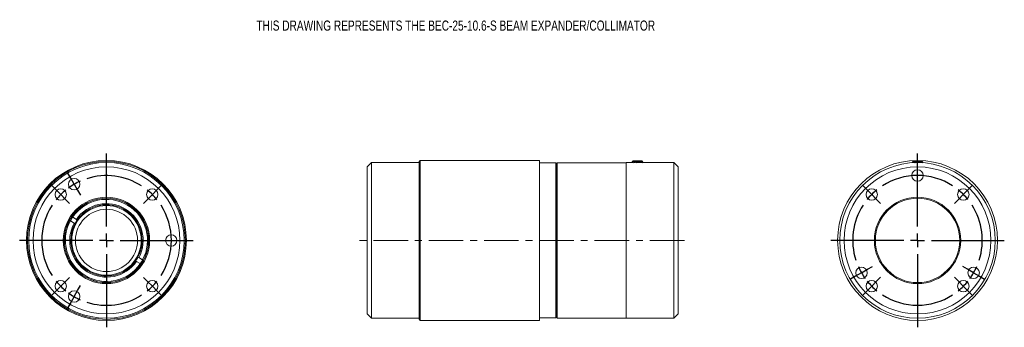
# Model space of a CAD drawing. Header units: inches. Extents: x 1.4 to 15.6, y 4.5 to 9.
import ezdxf

# ---------------------------------------------------------------- set-up
doc = ezdxf.new("R2010")
doc.units = ezdxf.units.IN
doc.header["$MEASUREMENT"] = 0
doc.linetypes.add('CENTERX2', pattern=[0.8, 0.5, -0.1, 0.1, -0.1])
doc.layers.add('FORMAT', color=7, linetype='Continuous')
doc.styles.add('SLDTEXTSTYLE0', font='TXT', dxfattribs={"width": 0.75})

# ---------------------------------------------------------------- blocks, each defined once
blk = doc.blocks.new('SW_CENTERMARKSYMBOL_0')
at = {"layer": 'FORMAT', "color": 0}
for p, q in [((0, 0.2), (0, 1.2565)), ((-0.2, 0), (-1.2565, 0)), ((0, 0), (-0.1, 0)), ((0, 0), (0, 0.1)), ((0, 0), (0, -0.1)), ((0, 0), (0.1, 0)), ((0.2, 0), (1.2565, 0)), ((0, -0.2), (0, -1.2565))]:
    blk.add_line(p, q, dxfattribs=at)
blk = doc.blocks.new('SW_CENTERMARKSYMBOL_1')
at = {"layer": 'FORMAT', "color": 0}
for p, q in [((-0.05, 0.087), (-0.091, 0.158)), ((0.469, -0.612), (0.469, 0.218)), ((0, 0), (-0.05, 0.087)), ((0, 0), (0.05, -0.087)), ((-0.265, -0.078), (-0.323, -0.02)), ((-0.194, -0.149), (-0.265, -0.078)), ((0.05, -0.087), (0.091, -0.158)), ((1.132, -0.149), (1.202, -0.078)), ((1.202, -0.078), (1.261, -0.02)), ((-0.194, -0.149), (-0.123, -0.22)), ((-0.123, -0.22), (-0.065, -0.278)), ((1.061, -0.22), (1.002, -0.278)), ((1.132, -0.149), (1.061, -0.22)), ((0.469, -0.812), (0.469, -0.712)), ((0.269, -0.812), (-0.561, -0.812)), ((0.469, -0.812), (0.369, -0.812)), ((0.469, -0.812), (0.469, -0.912)), ((0.469, -0.812), (0.569, -0.812)), ((0.669, -0.812), (1.498, -0.812)), ((0.469, -1.012), (0.469, -1.841)), ((-0.194, -1.475), (-0.123, -1.404)), ((-0.123, -1.404), (-0.065, -1.346)), ((1.061, -1.404), (1.002, -1.346)), ((1.132, -1.475), (1.061, -1.404)), ((-0.265, -1.546), (-0.323, -1.604)), ((-0.194, -1.475), (-0.265, -1.546)), ((0, -1.624), (0.05, -1.537)), ((0.05, -1.537), (0.091, -1.466)), ((1.132, -1.475), (1.202, -1.546)), ((1.202, -1.546), (1.261, -1.604)), ((0, -1.624), (-0.05, -1.71)), ((-0.05, -1.71), (-0.091, -1.782))]:
    blk.add_line(p, q, dxfattribs=at)
for radius, start, end in [(0.937, 120, 126.1115), (0.937, 113.8885, 120), (0.937, 57.2231, 107.7769), (0.937, 128.8885, 135), (0.938, 45, 51.1115), (0.937, 135, 141.1115), (0.938, 38.8885, 45), (0.938, 147.2231, 212.7769), (0.938, 327.2231, 32.7769), (0.937, 218.8885, 225), (0.938, 315, 321.1115), (0.937, 225, 231.1115), (0.938, 308.8885, 315), (0.938, 233.8885, 240), (0.938, 240, 246.1115), (0.938, 252.2231, 302.7769)]:
    blk.add_arc((0.469, -0.812), radius, start, end, dxfattribs=at)
blk = doc.blocks.new('SW_CENTERMARKSYMBOL_2')
at = {"layer": 'FORMAT', "color": 0}
for p, q in [((0, 0.2), (0, 1.2565)), ((-0.2, 0), (-1.2565, 0)), ((0, 0), (-0.1, 0)), ((0, 0), (0, 0.1)), ((0, 0), (0, -0.1)), ((0, 0), (0.1, 0)), ((0.2, 0), (1.2565, 0)), ((0, -0.2), (0, -1.2565))]:
    blk.add_line(p, q, dxfattribs=at)
blk = doc.blocks.new('SW_CENTERMARKSYMBOL_3')
at = {"layer": 'FORMAT', "color": 0}
for p, q in [((0.663, 0.863), (0.663, 1.692)), ((-0.071, 1.397), (-0.129, 1.455)), ((1.397, 1.397), (1.455, 1.455)), ((0, 1.326), (-0.071, 1.397)), ((0, 1.326), (0.071, 1.255)), ((1.326, 1.326), (1.255, 1.255)), ((1.326, 1.326), (1.397, 1.397)), ((0.071, 1.255), (0.129, 1.197)), ((1.255, 1.255), (1.197, 1.197)), ((0.663, 0.663), (0.663, 0.763)), ((0.463, 0.663), (-0.367, 0.663)), ((0.663, 0.663), (0.563, 0.663)), ((0.663, 0.663), (0.663, 0.563)), ((0.663, 0.663), (0.763, 0.663)), ((0.863, 0.663), (1.692, 0.663)), ((0.663, 0.463), (0.663, -0.367)), ((-0.062, 0.244), (0.009, 0.286)), ((1.388, 0.244), (1.317, 0.286)), ((-0.236, 0.144), (-0.307, 0.103)), ((-0.149, 0.194), (-0.236, 0.144)), ((-0.149, 0.194), (-0.062, 0.244)), ((1.475, 0.194), (1.388, 0.244)), ((1.475, 0.194), (1.561, 0.144)), ((1.561, 0.144), (1.633, 0.103)), ((0, 0), (-0.071, -0.071)), ((0, 0), (0.071, 0.071)), ((0.071, 0.071), (0.129, 0.129)), ((1.255, 0.071), (1.197, 0.129)), ((1.326, 0), (1.255, 0.071)), ((1.326, 0), (1.397, -0.071)), ((-0.071, -0.071), (-0.129, -0.129)), ((1.397, -0.071), (1.455, -0.129))]:
    blk.add_line(p, q, dxfattribs=at)
for radius, start, end in [(0.938, 57.2231, 122.7769), (0.938, 135, 141.1115), (0.938, 128.8885, 135), (0.938, 45, 51.1115), (0.938, 38.8885, 45), (0.938, 147.2231, 197.7769), (0.938, 342.2231, 32.7769), (0.937, 203.8885, 210), (0.937, 210, 216.1115), (0.938, 323.8885, 330), (0.938, 330, 336.1115), (0.937, 218.8885, 225), (0.937, 225, 231.1115), (0.938, 308.8885, 315), (0.938, 315, 321.1115), (0.938, 237.2231, 302.7769)]:
    blk.add_arc((0.663, 0.663), radius, start, end, dxfattribs=at)

msp = doc.modelspace()

# ---------------------------------------------------------------- linework, layer by layer
at = {"color": 7, "linetype": 'Continuous', "lineweight": 15}
for p, q in [((6.452, 6.905), (6.39, 6.843)), ((6.39, 4.718), (6.39, 6.843)), ((7.14, 6.905), (6.452, 6.905)), ((6.452, 6.905), (6.452, 4.655)), ((7.155, 6.937), (7.14, 6.922)), ((7.14, 4.639), (7.14, 6.922)), ((8.885, 6.937), (7.155, 6.937)), ((7.155, 6.937), (7.155, 4.624)), ((8.885, 4.624), (8.885, 6.937)), ((9.12, 6.901), (8.885, 6.901)), ((9.135, 6.886), (9.12, 6.901)), ((9.12, 5.111), (9.12, 6.901)), ((9.135, 6.886), (9.135, 5.12)), ((10.14, 6.903), (9.14, 6.903)), ((9.14, 5.78), (9.14, 6.903)), ((10.236, 6.905), (10.14, 6.905)), ((10.14, 6.905), (10.14, 4.655)), ((10.236, 6.927), (10.225, 6.92)), ((10.225, 6.92), (10.225, 6.912)), ((10.225, 6.92), (10.235, 6.92)), ((10.229, 6.909), (10.236, 6.905)), ((10.24, 6.931), (10.236, 6.927)), ((10.236, 6.907), (10.236, 6.905)), ((10.24, 6.931), (10.366, 6.931)), ((10.378, 6.922), (10.366, 6.931)), ((10.379, 6.908), (10.368, 6.913)), ((10.371, 6.916), (10.377, 6.92)), ((10.371, 6.912), (10.371, 6.917)), ((10.828, 6.905), (10.382, 6.905)), ((10.89, 6.843), (10.828, 6.905)), ((10.828, 4.655), (10.828, 6.905)), ((10.89, 6.843), (10.89, 4.718)), ((14.276, 6.911), (14.276, 6.905)), ((14.288, 6.916), (14.277, 6.912)), ((14.277, 6.903), (14.278, 6.903)), ((14.292, 6.931), (14.285, 6.926)), ((14.285, 6.925), (14.289, 6.922)), ((14.288, 6.923), (14.287, 6.916)), ((14.292, 6.931), (14.418, 6.931)), ((14.383, 6.92), (14.416, 6.92)), ((14.416, 6.92), (14.407, 6.928)), ((14.421, 6.928), (14.418, 6.931)), ((14.421, 6.922), (14.422, 6.928)), ((14.432, 6.913), (14.421, 6.923)), ((14.428, 6.903), (14.432, 6.905)), ((14.433, 6.906), (14.433, 6.912)), ((9.14, 6.593), (9.135, 6.593)), ((2.087, 6.067), (2.093, 6.063)), ((2.093, 6.063), (2.147, 6.03)), ((2.126, 6.117), (2.119, 6.121)), ((2.18, 6.084), (2.126, 6.117)), ((2.147, 6.03), (2.16, 6.022)), ((2.192, 6.076), (2.18, 6.084)), ((9.14, 4.658), (9.14, 5.78)), ((3.038, 5.485), (3.051, 5.477)), ((3.051, 5.477), (3.105, 5.444)), ((3.084, 5.531), (3.071, 5.539)), ((3.138, 5.498), (3.084, 5.531)), ((3.105, 5.444), (3.112, 5.44)), ((3.144, 5.494), (3.138, 5.498)), ((9.12, 4.66), (9.12, 5.111)), ((9.135, 5.12), (9.135, 4.676)), ((9.135, 4.968), (9.14, 4.968)), ((6.39, 4.718), (6.452, 4.655)), ((10.828, 4.655), (10.89, 4.718)), ((6.452, 4.655), (7.14, 4.655)), ((7.14, 4.639), (7.155, 4.624)), ((7.155, 4.624), (8.885, 4.624)), ((8.885, 4.66), (9.12, 4.66)), ((9.12, 4.66), (9.135, 4.676)), ((9.14, 4.658), (10.14, 4.658)), ((10.14, 4.655), (10.238, 4.655)), ((10.368, 4.655), (10.828, 4.655))]:
    msp.add_line(p, q, dxfattribs=at)
at = {"color": 7, "linetype": 'Continuous', "lineweight": 15, "flags": 128}
for points in [[(14.295, 6.924), (14.289, 6.923), (14.288, 6.923)], [(14.294, 6.917), (14.288, 6.916), (14.288, 6.916)], [(14.421, 6.923), (14.416, 6.925), (14.407, 6.928)], [(2.093, 6.063), (2.119, 6.107), (2.126, 6.117)], [(3.138, 5.498), (3.126, 5.476), (3.105, 5.444)]]:
    msp.add_lwpolyline(points, dxfattribs=at)
at = {"color": 7, "linetype": 'Continuous', "lineweight": 15}
for centre, radius in [((2.615, 5.78), 1.157), ((2.615, 5.78), 1.142), ((2.615, 5.78), 1.125), ((2.615, 5.78), 1.063), ((14.355, 5.78), 1.157), ((14.355, 5.78), 1.125), ((14.355, 5.78), 1.063), ((14.355, 6.718), 0.0827), ((2.147, 6.592), 0.0827), ((1.953, 6.443), 0.0827), ((3.278, 6.443), 0.0827), ((13.692, 6.443), 0.0827), ((15.018, 6.443), 0.0827), ((2.615, 5.78), 0.625), ((2.615, 5.78), 0.61), ((2.615, 5.78), 0.609), ((2.615, 5.78), 0.503), ((14.355, 5.78), 0.625), ((14.355, 5.78), 0.61), ((2.615, 5.78), 0.45), ((3.553, 5.78), 0.0827), ((13.543, 5.312), 0.0827), ((15.167, 5.312), 0.0827), ((1.953, 5.118), 0.0827), ((3.278, 5.118), 0.0827), ((13.692, 5.118), 0.0827), ((15.018, 5.118), 0.0827), ((2.147, 4.969), 0.0827)]:
    msp.add_circle(centre, radius, dxfattribs=at)
for centre, radius, start, end in [((10.312, 6.752), 0.173, 83.5062, 116.2501), ((10.32, 6.658), 0.259, 87.3726, 107.4976), ((10.343, 6.87), 0.055, 59.2104, 101.5239), ((10.34, 6.819), 0.0986, 73.117, 94.47), ((14.26, 6.309), 0.609, 78.2974, 86.7805), ((14.266, 6.35), 0.575, 74.5831, 87.0741), ((2.615, 5.78), 0.594, 331.6018, 145.5221), ((2.615, 5.78), 0.531, 331.9629, 145.1611), ((2.615, 5.78), 0.516, 332.0619, 145.0621), ((2.615, 5.78), 0.594, 151.6018, 325.5221), ((2.615, 5.78), 0.531, 151.9629, 325.1611), ((2.615, 5.78), 0.516, 152.0619, 325.0621), ((2.615, 5.78), 0.516, 145.0621, 152.0619), ((2.615, 5.78), 0.516, 325.0621, 332.0619)]:
    msp.add_arc(centre, radius, start, end, dxfattribs=at)
for points, knots in [([(10.229, 6.909), (10.227, 6.91), (10.223, 6.912), (10.226, 6.916), (10.232, 6.918), (10.235, 6.92)], [0, 0, 0, 0, 0.272722, 0.692076, 1, 1, 1, 1]), ([(10.235, 6.92), (10.241, 6.92), (10.254, 6.922), (10.28, 6.924), (10.307, 6.926), (10.334, 6.926), (10.356, 6.926), (10.372, 6.924), (10.38, 6.922), (10.378, 6.921), (10.377, 6.92)], [0, 0, 0, 0, 0.129862, 0.259986, 0.388601, 0.515538, 0.64139, 0.767218, 0.894069, 1, 1, 1, 1]), ([(10.381, 6.905), (10.381, 6.906), (10.379, 6.909), (10.367, 6.911), (10.347, 6.913), (10.323, 6.913), (10.297, 6.911), (10.271, 6.908), (10.257, 6.905), (10.25, 6.904)], [0, 0, 0, 0, 0.113405, 0.264258, 0.41285, 0.559766, 0.706116, 0.853149, 1, 1, 1, 1]), ([(10.284, 6.903), (10.292, 6.904), (10.308, 6.906), (10.333, 6.907), (10.354, 6.906), (10.363, 6.905), (10.367, 6.904)], [0, 0, 0, 0, 0.249503, 0.530846, 0.80762, 1, 1, 1, 1]), ([(14.276, 6.905), (14.276, 6.905), (14.275, 6.906), (14.281, 6.907), (14.294, 6.906), (14.309, 6.905), (14.319, 6.903), (14.321, 6.903)], [0, 0, 0, 0, 0.043759, 0.342165, 0.635726, 0.92839, 1, 1, 1, 1]), ([(14.359, 6.904), (14.358, 6.904), (14.349, 6.906), (14.33, 6.909), (14.306, 6.911), (14.288, 6.913), (14.277, 6.913), (14.277, 6.912), (14.277, 6.911)], [0, 0, 0, 0, 0.016052, 0.228533, 0.438232, 0.644789, 0.849015, 1, 1, 1, 1]), ([(14.286, 6.925), (14.285, 6.925), (14.284, 6.926), (14.291, 6.926), (14.306, 6.926), (14.328, 6.924), (14.355, 6.922), (14.374, 6.921), (14.383, 6.92)], [0, 0, 0, 0, 0.089831, 0.270309, 0.449246, 0.628147, 0.808504, 1, 1, 1, 1]), ([(14.383, 6.92), (14.391, 6.918), (14.407, 6.914), (14.424, 6.91), (14.433, 6.907), (14.432, 6.906), (14.432, 6.906)], [0, 0, 0, 0, 0.28682, 0.573916, 0.857962, 1, 1, 1, 1]), ([(14.407, 6.928), (14.41, 6.928), (14.418, 6.928), (14.423, 6.928), (14.421, 6.928), (14.421, 6.928)], [0, 0, 0, 0, 0.400526, 0.902073, 1, 1, 1, 1]), ([(14.432, 6.912), (14.433, 6.912), (14.434, 6.913), (14.428, 6.916), (14.419, 6.919), (14.416, 6.92)], [0, 0, 0, 0, 0.174725, 0.659661, 1, 1, 1, 1]), ([(10.238, 4.655), (10.238, 4.655), (10.239, 4.655), (10.239, 4.656), (10.24, 4.656), (10.242, 4.656), (10.245, 4.656), (10.248, 4.656), (10.253, 4.656), (10.257, 4.656), (10.263, 4.657), (10.269, 4.657), (10.274, 4.657), (10.278, 4.657), (10.284, 4.657), (10.289, 4.657), (10.296, 4.657), (10.304, 4.657), (10.311, 4.657), (10.318, 4.657), (10.325, 4.657), (10.332, 4.657), (10.338, 4.657), (10.344, 4.657), (10.349, 4.656), (10.354, 4.656), (10.359, 4.656), (10.362, 4.656), (10.365, 4.656), (10.367, 4.656), (10.368, 4.656), (10.368, 4.655), (10.368, 4.655), (10.368, 4.655)], [0, 0, 0, 0, 0.026349, 0.052881, 0.079991, 0.107301, 0.13365, 0.187241, 0.214548, 0.240924, 0.294572, 0.321907, 0.348301, 0.374878, 0.402034, 0.42939, 0.455753, 0.509378, 0.536703, 0.563036, 0.616596, 0.643887, 0.670237, 0.72383, 0.751136, 0.777524, 0.831195, 0.858543, 0.88493, 0.938603, 0.965954, 0.992304, 1, 1, 1, 1])]:
    msp.add_open_spline(points, degree=3, knots=knots, dxfattribs=at)
at = {"layer": 'FORMAT', "color": 7, "linetype": 'CENTERX2', "lineweight": 0}
msp.add_line((10.98, 5.78), (6.25, 5.78), dxfattribs=at)

# ---------------------------------------------------------------- block references
at = {"layer": 'FORMAT', "color": 7}
for name, p in [('SW_CENTERMARKSYMBOL_0', (2.615, 5.78)), ('SW_CENTERMARKSYMBOL_2', (14.355, 5.78)), ('SW_CENTERMARKSYMBOL_1', (2.147, 6.592)), ('SW_CENTERMARKSYMBOL_3', (13.692, 5.118))]:
    msp.add_blockref(name, p, dxfattribs=at)

# ---------------------------------------------------------------- texts
at = {"layer": 'FORMAT', "color": 7, "insert": (4.786, 8.959), "char_height": 0.14583, "attachment_point": 1, "style": 'SLDTEXTSTYLE0'}
msp.add_mtext('THIS DRAWING REPRESENTS THE BEC-25-10.6-S BEAM EXPANDER/COLLIMATOR', dxfattribs=at)

doc.saveas('drawing.dxf')
